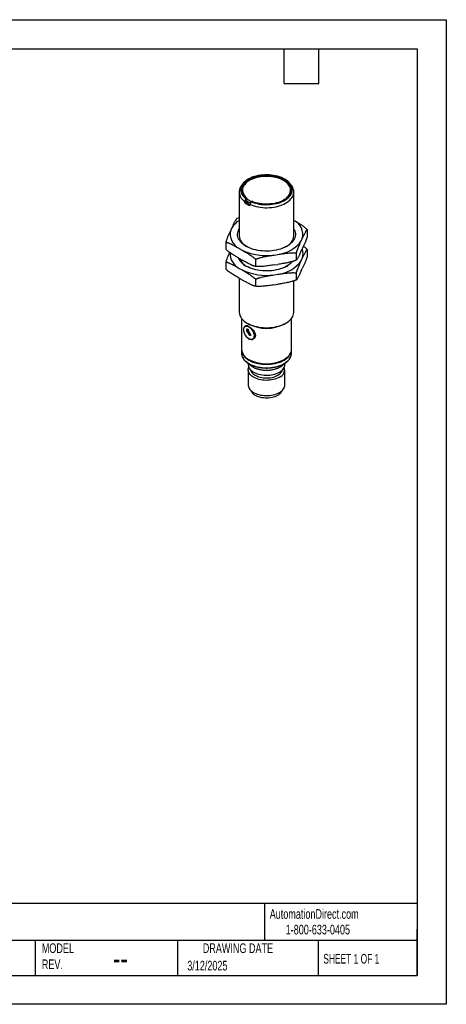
# Model space of a CAD drawing. Header units: millimetres. Extents: x 0 to 419, y 0 to 324.
# Tile 2 of 2: x 279 to 419, y 0 to 324. Entities that reach past the tile are written whole.
import ezdxf

# ---------------------------------------------------------------- set-up
doc = ezdxf.new("R2010")
doc.units = ezdxf.units.MM
doc.header["$LTSCALE"] = 1.5
doc.layers.add('TEXT', color=140, linetype='Continuous', lineweight=25)
doc.styles.add('SLDTEXTSTYLE0', font='TXT', dxfattribs={"width": 0.7})
doc.styles.add('SLDTEXTSTYLE1', font='TXT', dxfattribs={"width": 0.65})

msp = doc.modelspace()

# ---------------------------------------------------------------- linework, layer by layer
at = {"color": 7, "linetype": 'Continuous'}
for p, q in [((0, 323.85), (419.1, 323.85)), ((419.1, 323.85), (419.1, 0)), ((419.1, 0), (0, 0))]:
    msp.add_line(p, q, dxfattribs=at)
for p, q in [((352.22, 269.92), (351.77, 269.33)), ((368.2, 269.33), (367.74, 269.92)), ((350.98, 267.21), (350.98, 252.82)), ((352.08, 267.75), (352.08, 267.67)), ((367.88, 267.67), (367.88, 267.75)), ((368.98, 252.82), (368.98, 267.21)), ((352.77, 264.08), (353.23, 264.34)), ((352.77, 264.1), (352.77, 264.08)), ((353.5, 263.69), (353.08, 263.44)), ((353.12, 265.02), (353.34, 265.14)), ((353.23, 264.3), (353.23, 264.46)), ((353.35, 264.77), (353.35, 265.14)), ((353.39, 265.16), (353.39, 264.89)), ((353.43, 264.99), (353.58, 265.08)), ((354.21, 262.79), (354.6, 263.02)), ((354.6, 263.02), (354.6, 263.04)), ((354.96, 263.96), (355.18, 264.08)), ((355.35, 264.06), (355.3, 264.03)), ((355.35, 264.01), (355.35, 264.06)), ((350.98, 258.72), (350.18, 258.44)), ((348.56, 255.39), (348.22, 254.66)), ((373.37, 254.85), (373.37, 252.49)), ((346.6, 250.71), (346.6, 248.35)), ((371.4, 251.08), (371.74, 251.81)), ((351.04, 248.6), (351.96, 248.07)), ((362.46, 246.45), (363.72, 246.64)), ((369.78, 247.12), (369.78, 244.77)), ((371.4, 247.81), (371.74, 248.54)), ((373.37, 248.32), (373.37, 245.96)), ((346.6, 244.18), (346.6, 241.82)), ((351.04, 245.34), (351.96, 244.8)), ((356.4, 245.05), (356.4, 242.7)), ((362.46, 243.18), (363.72, 243.38)), ((371.4, 244.55), (371.74, 245.27)), ((351.04, 242.07), (351.96, 241.54)), ((362.46, 239.91), (363.72, 240.11)), ((369.78, 240.59), (369.78, 238.23)), ((371.4, 241.28), (371.74, 242.01)), ((350.98, 238.84), (350.98, 227.74)), ((351.04, 238.8), (351.96, 238.27)), ((356.4, 238.52), (356.4, 236.16)), ((362.46, 236.65), (363.72, 236.84)), ((368.98, 227.74), (368.98, 237.95)), ((351.78, 225.6), (351.78, 215.41)), ((353.62, 224.07), (354.18, 223.74)), ((365.78, 223.74), (366.35, 224.07)), ((368.18, 215.41), (368.18, 225.6)), ((353.24, 223.11), (352.98, 222.96)), ((353.41, 221.99), (353.4, 221.32)), ((353.4, 221.32), (353.63, 221.44)), ((353.51, 222.05), (353.47, 222.03)), ((353.48, 221.7), (353.79, 221.86)), ((353.63, 221.44), (353.48, 221.7)), ((353.57, 222.08), (353.61, 222.1)), ((354.16, 221.72), (353.57, 222.08)), ((354.2, 221.74), (353.61, 222.1)), ((353.63, 221.44), (353.66, 221.46)), ((354.54, 219.89), (353.66, 221.46)), ((353.79, 221.86), (353.94, 221.6)), ((353.94, 221.6), (354.16, 221.72)), ((353.97, 221.62), (354.85, 220.05)), ((354.16, 221.72), (354.2, 221.74)), ((354.84, 220.06), (354.54, 219.89)), ((354.85, 220.05), (354.54, 219.89)), ((355.38, 218.81), (355.64, 218.95)), ((351.78, 215.25), (351.78, 214.11)), ((368.18, 214.11), (368.18, 215.25)), ((353.98, 210.82), (353.98, 210.38)), ((354.18, 212.07), (354.32, 211.98)), ((365.64, 211.98), (365.78, 212.07)), ((365.98, 210.38), (365.98, 210.82)), ((353.98, 208.69), (353.98, 203.68)), ((365.98, 203.68), (365.98, 208.69))]:
    msp.add_line(p, q)
at = {"flags": 128}
for points in [[(354.96, 263.96), (355.57, 263.72), (356.2, 263.52), (356.86, 263.35), (357.55, 263.22), (358.25, 263.11), (358.97, 263.04), (359.69, 263.01), (360.42, 263.02), (361.14, 263.06), (361.85, 263.13), (362.55, 263.24), (363.23, 263.38), (363.89, 263.56), (364.52, 263.77), (365.12, 264.01), (365.68, 264.27), (366.19, 264.57), (366.67, 264.89), (367.09, 265.23), (367.46, 265.58), (367.78, 265.96), (368.04, 266.35), (368.24, 266.75), (368.38, 267.17), (368.46, 267.58), (368.48, 268), (368.44, 268.42), (368.33, 268.83), (368.17, 269.24), (367.94, 269.64), (367.66, 270.02), (367.32, 270.39), (366.93, 270.75), (366.48, 271.08), (365.99, 271.39), (365.46, 271.67), (364.88, 271.93), (364.27, 272.15), (363.63, 272.35), (362.97, 272.51), (362.28, 272.64), (361.57, 272.74), (360.85, 272.8), (360.13, 272.82), (359.4, 272.81), (358.68, 272.77), (357.97, 272.68), (357.27, 272.57), (356.6, 272.42), (355.94, 272.23), (355.32, 272.02), (354.73, 271.78), (354.18, 271.5), (353.67, 271.2), (353.21, 270.88), (352.8, 270.54), (352.44, 270.17), (352.13, 269.79), (351.88, 269.4), (351.69, 269), (351.56, 268.58), (351.49, 268.17), (351.49, 267.75), (351.54, 267.33), (351.66, 266.92), (351.84, 266.51), (352.08, 266.12), (352.37, 265.73), (352.72, 265.37), (353.12, 265.02)], [(353.34, 265.14), (352.95, 265.48), (352.61, 265.84), (352.33, 266.22), (352.1, 266.61), (351.94, 267), (351.83, 267.41), (351.78, 267.82), (351.8, 268.23), (351.88, 268.63), (352.01, 269.03), (352.21, 269.43), (352.47, 269.81), (352.78, 270.18), (353.14, 270.53), (353.56, 270.86), (354.02, 271.17), (354.53, 271.45), (355.08, 271.71), (355.67, 271.94), (356.28, 272.14), (356.93, 272.31), (357.6, 272.45), (358.28, 272.55), (358.98, 272.62), (359.69, 272.65), (360.4, 272.64), (361.1, 272.61), (361.8, 272.53), (362.48, 272.42), (363.15, 272.28), (363.79, 272.11), (364.4, 271.9), (364.98, 271.67), (365.52, 271.41), (366.03, 271.12), (366.48, 270.8), (366.89, 270.47), (367.25, 270.11), (367.55, 269.74), (367.79, 269.36), (367.98, 268.97), (368.11, 268.56), (368.17, 268.16), (368.18, 267.75), (368.12, 267.34), (368, 266.94), (367.83, 266.54), (367.59, 266.15), (367.3, 265.78), (366.95, 265.42), (366.56, 265.09), (366.11, 264.77), (365.61, 264.48), (365.08, 264.21), (364.5, 263.97), (363.9, 263.76), (363.26, 263.58), (362.6, 263.43), (361.92, 263.32), (361.22, 263.24), (360.52, 263.19), (359.81, 263.18), (359.1, 263.21), (358.4, 263.27), (357.71, 263.37), (357.04, 263.5), (356.39, 263.66), (355.77, 263.86), (355.18, 264.08)], [(355.35, 264.06), (355.94, 263.84), (356.56, 263.64), (357.2, 263.48), (357.87, 263.36), (358.56, 263.27), (359.25, 263.21), (359.96, 263.19), (360.66, 263.21), (361.36, 263.26), (362.04, 263.35), (362.71, 263.47), (363.36, 263.63), (363.98, 263.82), (364.57, 264.04), (365.13, 264.29), (365.64, 264.57), (366.11, 264.87), (366.53, 265.2), (366.89, 265.54), (367.21, 265.91), (367.46, 266.29), (367.66, 266.68), (367.79, 267.07), (367.87, 267.48), (367.88, 267.88), (367.83, 268.29), (367.71, 268.69), (367.54, 269.08), (367.31, 269.46), (367.01, 269.83), (366.66, 270.19), (366.26, 270.52), (365.81, 270.83), (365.31, 271.12), (364.78, 271.38), (364.2, 271.61), (363.59, 271.81), (362.95, 271.98), (362.28, 272.12), (361.6, 272.22), (360.91, 272.28), (360.21, 272.31), (359.51, 272.31), (358.81, 272.26), (358.12, 272.18), (357.44, 272.07), (356.79, 271.92), (356.16, 271.74), (355.56, 271.53), (354.99, 271.29), (354.47, 271.02), (353.99, 270.72), (353.55, 270.4), (353.17, 270.06), (352.84, 269.7), (352.57, 269.33), (352.36, 268.94), (352.2, 268.55), (352.11, 268.14), (352.08, 267.74), (352.12, 267.33), (352.21, 266.93), (352.37, 266.54), (352.59, 266.15), (352.86, 265.78), (353.2, 265.42), (353.58, 265.08)], [(354.6, 263.04), (355.22, 262.8), (355.87, 262.59), (356.55, 262.41), (357.26, 262.26), (357.98, 262.14), (358.72, 262.07), (359.46, 262.02), (360.21, 262.02), (360.96, 262.04), (361.7, 262.11), (362.43, 262.21), (363.14, 262.34), (363.83, 262.51), (364.49, 262.71), (365.12, 262.95), (365.72, 263.21), (366.28, 263.5), (366.79, 263.81), (367.26, 264.15), (367.67, 264.51), (368.03, 264.89), (368.34, 265.28), (368.59, 265.69), (368.78, 266.11), (368.91, 266.53), (368.97, 266.97), (368.98, 267.4), (368.92, 267.83), (368.8, 268.26), (368.62, 268.68), (368.38, 269.08), (368.2, 269.33)], [(353.35, 265.14), (353.34, 265.14), (353.34, 265.14)], [(353.26, 249.35), (352.74, 249.68), (352.27, 250.03), (351.85, 250.4), (351.48, 250.78), (351.16, 251.19), (350.91, 251.6), (350.71, 252.03), (350.57, 252.46), (350.49, 252.9), (350.48, 253.35), (350.52, 253.79), (350.63, 254.22), (350.8, 254.66), (350.98, 255.01)], [(368.98, 255.01), (369.06, 254.87), (369.26, 254.44), (369.4, 254.01), (369.47, 253.57), (369.49, 253.12), (369.44, 252.68), (369.33, 252.25), (369.17, 251.81), (368.94, 251.39), (368.65, 250.98), (368.31, 250.59), (367.91, 250.21), (367.47, 249.85), (366.97, 249.51), (366.43, 249.2), (365.85, 248.91), (365.23, 248.66), (364.57, 248.43), (363.88, 248.23), (363.17, 248.06), (362.44, 247.93), (361.7, 247.84), (360.94, 247.77), (360.17, 247.75), (359.41, 247.76), (358.65, 247.8), (357.89, 247.88), (357.15, 247.99), (356.43, 248.14), (355.73, 248.32), (355.06, 248.54), (354.42, 248.78), (353.82, 249.05), (353.26, 249.35)], [(368.55, 244.32), (368.31, 244.05), (367.91, 243.68), (367.47, 243.32), (366.97, 242.98), (366.43, 242.67), (365.85, 242.38), (365.23, 242.12), (364.57, 241.9), (363.88, 241.7), (363.17, 241.53), (362.44, 241.4), (361.7, 241.3), (360.94, 241.24), (360.17, 241.22), (359.41, 241.22), (358.65, 241.27), (357.89, 241.35), (357.15, 241.46), (356.43, 241.61), (355.73, 241.79), (355.06, 242.01), (354.42, 242.25), (353.82, 242.52), (353.26, 242.82)], [(353.62, 224.07), (354.17, 223.78), (354.75, 223.51), (355.38, 223.28), (356.03, 223.08), (356.71, 222.9), (357.41, 222.76), (358.14, 222.66), (358.87, 222.59), (359.61, 222.55), (360.35, 222.55), (361.1, 222.59), (361.83, 222.66), (362.55, 222.76), (363.25, 222.9), (363.94, 223.08), (364.59, 223.28), (365.21, 223.51), (365.8, 223.78), (366.35, 224.07), (366.85, 224.38), (367.31, 224.72), (367.71, 225.08), (368.07, 225.46), (368.37, 225.85), (368.61, 226.26), (368.79, 226.68), (368.91, 227.1), (368.97, 227.53), (368.98, 227.74)], [(354.18, 222.84), (354.46, 222.66), (354.72, 222.43), (354.97, 222.16), (355.2, 221.86), (355.41, 221.54), (355.58, 221.19), (355.72, 220.84), (355.81, 220.49), (355.87, 220.15), (355.88, 219.83), (355.85, 219.53), (355.77, 219.27), (355.65, 219.06), (355.5, 218.89), (355.31, 218.77), (355.09, 218.7), (354.85, 218.7), (354.59, 218.75), (354.32, 218.85), (354.05, 219.01), (353.78, 219.22), (353.52, 219.47), (353.28, 219.75), (353.06, 220.07), (352.87, 220.4), (352.71, 220.75), (352.6, 221.11), (352.52, 221.45), (352.49, 221.78), (352.5, 222.09), (352.55, 222.37), (352.65, 222.61), (352.79, 222.8), (352.96, 222.95), (353.16, 223.04), (353.4, 223.07), (353.65, 223.05), (353.91, 222.98), (354.18, 222.84)], [(352.69, 222.64), (352.74, 222.82), (352.86, 223.05), (353.03, 223.2), (353.25, 223.26), (353.52, 223.24), (353.63, 223.21), (353.73, 223.18), (353.84, 223.14), (353.95, 223.09), (354.07, 223.03), (354.18, 222.97), (354.18, 222.97), (354.18, 222.97), (354.18, 222.97), (354.18, 222.97), (354.55, 222.73), (354.93, 222.43), (355.3, 222.08), (355.63, 221.7), (355.92, 221.29), (356.14, 220.86), (356.29, 220.42), (356.33, 219.99), (356.29, 219.6), (356.14, 219.24), (355.92, 218.95), (355.63, 218.74), (355.3, 218.61), (354.93, 218.58), (354.55, 218.64), (354.18, 218.8), (354.18, 218.8)], [(351.78, 215.33), (351.78, 215.25), (351.81, 214.84), (351.91, 214.43), (352.06, 214.02), (352.28, 213.63), (352.55, 213.25), (352.88, 212.88), (353.27, 212.53), (353.7, 212.21), (354.18, 211.9), (354.71, 211.62), (355.28, 211.37), (355.88, 211.15), (356.52, 210.96), (357.18, 210.8), (357.86, 210.68), (358.56, 210.59), (359.27, 210.53), (359.98, 210.52), (360.7, 210.53), (361.41, 210.59), (362.1, 210.68), (362.79, 210.8), (363.45, 210.96), (364.08, 211.15), (364.69, 211.37), (365.25, 211.62), (365.78, 211.9), (366.26, 212.21), (366.7, 212.53), (367.08, 212.88), (367.41, 213.25), (367.69, 213.63), (367.9, 214.02), (368.06, 214.43), (368.15, 214.84), (368.18, 215.25), (368.18, 215.33)], [(354.18, 212.07), (354.71, 211.79), (355.28, 211.54), (355.88, 211.31), (356.52, 211.12), (357.18, 210.96), (357.86, 210.84), (358.56, 210.75), (359.27, 210.7), (359.98, 210.68), (360.7, 210.7), (361.41, 210.75), (362.1, 210.84), (362.79, 210.96), (363.45, 211.12), (364.08, 211.31), (364.69, 211.54), (365.25, 211.79), (365.78, 212.07), (366.26, 212.37), (366.7, 212.7), (367.08, 213.05), (367.41, 213.41), (367.69, 213.79), (367.9, 214.19), (368.06, 214.59), (368.15, 215), (368.18, 215.41)], [(351.99, 213.04), (352.06, 212.88), (352.28, 212.49), (352.55, 212.11), (352.88, 211.74), (353.27, 211.39), (353.7, 211.06), (354.18, 210.76), (354.71, 210.48), (355.28, 210.23), (355.88, 210.01), (356.52, 209.82), (357.18, 209.66), (357.86, 209.53), (358.56, 209.44), (359.27, 209.39), (359.98, 209.37), (360.7, 209.39), (361.41, 209.44), (362.1, 209.53), (362.79, 209.66), (363.45, 209.82), (364.08, 210.01), (364.69, 210.23), (365.25, 210.48), (365.78, 210.76), (366.26, 211.06), (366.7, 211.39), (367.08, 211.74), (367.41, 212.11), (367.69, 212.49), (367.9, 212.88), (367.98, 213.07)], [(353.98, 210.38), (353.98, 210.29), (354.03, 209.94), (354.14, 209.59), (354.31, 209.26), (354.53, 208.93), (354.81, 208.62), (355.15, 208.33), (355.53, 208.06), (355.96, 207.81), (356.43, 207.59), (356.94, 207.39), (357.48, 207.23), (358.04, 207.1), (358.63, 207), (359.22, 206.94), (359.83, 206.91), (360.44, 206.92), (361.04, 206.97), (361.63, 207.05), (362.21, 207.16), (362.76, 207.31), (363.28, 207.49), (363.77, 207.69), (364.23, 207.93), (364.63, 208.19), (364.99, 208.47), (365.3, 208.77), (365.55, 209.09), (365.75, 209.42), (365.89, 209.77), (365.97, 210.11), (365.98, 210.38)], [(364.23, 206.24), (363.77, 206.01), (363.28, 205.8), (362.76, 205.62), (362.21, 205.47), (361.63, 205.36), (361.04, 205.28), (360.44, 205.24), (359.83, 205.23), (359.22, 205.25), (358.63, 205.32), (358.04, 205.41), (357.48, 205.54), (356.94, 205.71), (356.43, 205.9), (355.96, 206.12), (355.53, 206.37), (355.15, 206.64), (354.81, 206.93), (354.53, 207.24), (354.31, 207.57), (354.14, 207.91), (354.03, 208.25), (353.98, 208.6), (354, 208.95), (354.08, 209.3), (354.16, 209.53)], [(354.78, 208.66), (354.83, 208.47), (354.96, 208.15), (355.16, 207.85), (355.41, 207.55), (355.72, 207.28), (356.07, 207.02), (356.48, 206.79), (356.92, 206.58), (357.4, 206.41), (357.91, 206.26), (358.44, 206.15), (358.99, 206.07), (359.56, 206.02), (360.12, 206.01), (360.69, 206.04), (361.25, 206.1), (361.79, 206.2), (362.32, 206.33), (362.81, 206.49), (363.27, 206.68), (363.69, 206.9), (364.07, 207.15), (364.41, 207.41), (364.69, 207.7), (364.91, 208), (365.08, 208.31), (365.18, 208.63), (365.19, 208.66)], [(353.98, 203.68), (353.98, 203.59), (354.03, 203.24), (354.14, 202.9), (354.31, 202.56), (354.53, 202.24), (354.81, 201.92), (355.15, 201.63), (355.53, 201.36), (355.96, 201.11), (356.43, 200.89), (356.94, 200.7), (357.48, 200.53), (358.04, 200.4), (358.63, 200.31), (359.22, 200.25), (359.83, 200.22), (360.44, 200.23), (361.04, 200.27), (361.63, 200.35), (362.21, 200.47), (362.76, 200.61), (363.28, 200.79), (363.77, 201), (364.23, 201.23), (364.63, 201.49), (364.99, 201.78), (365.3, 202.08), (365.55, 202.4), (365.75, 202.73), (365.89, 203.07), (365.97, 203.42), (365.98, 203.68)], [(354.84, 201.9), (354.96, 201.62), (355.16, 201.31), (355.41, 201.02), (355.72, 200.74), (356.07, 200.49), (356.48, 200.26), (356.92, 200.05), (357.4, 199.87), (357.91, 199.73), (358.44, 199.61), (358.99, 199.54), (359.56, 199.49), (360.12, 199.48), (360.69, 199.51), (361.25, 199.57), (361.79, 199.67), (362.32, 199.8), (362.81, 199.96), (363.27, 200.15), (363.69, 200.37), (364.07, 200.61), (364.41, 200.88), (364.69, 201.17), (364.91, 201.47), (365.08, 201.78), (365.12, 201.9)]]:
    msp.add_lwpolyline(points, dxfattribs=at)
for centre, radius, start, end in [((354.58, 267.16), 3.56, 142.4127, 239.2476), ((355.52, 267.86), 3.44, 183.1852, 231.7947), ((363.98, 268.04), 3.92, 295.5683, 354.5761), ((357.87, 270.43), 8.48, 235.5836, 244.4218), ((357.96, 270.64), 7.78, 232.5245, 245.9477), ((358.06, 270.97), 7.56, 232.2771, 246.7964), ((358.01, 270.19), 7.91, 235.5637, 244.4416), ((354.87, 251.55), 7.39, 121.7564, 148.681), ((366.71, 253.15), 5.21, 345.0921, 64.1182), ((353.27, 253.33), 5.23, 165.1587, 244.6383), ((355.4, 253.23), 4.43, 185.2954, 243.8582), ((364.57, 253.23), 4.43, 296.1418, 354.7046), ((362.54, 257.55), 10.97, 276.1469, 323.8477), ((353.47, 246.98), 5.48, 177.4292, 243.627), ((359.94, 264.94), 18.66, 244.666, 277.7479), ((367.85, 246.7), 4.15, 339.8299, 23.4038), ((355.75, 247.75), 5.52, 203.9266, 243.2107), ((355.85, 247.17), 5.06, 202.1311, 241.6345), ((362.54, 251.02), 10.97, 276.1469, 323.8477), ((363.48, 247.92), 6.03, 300.2851, 322.4456), ((359.94, 258.4), 18.66, 244.666, 277.7479), ((355.46, 228.17), 4.5, 185.5039, 245.8163), ((359.98, 234.86), 12.54, 242.4571, 297.5483), ((353.7, 221.64), 0.454, 106.1927, 129.5864), ((353.74, 221.66), 0.458, 106.2406, 119.9424), ((355.92, 215.85), 4.16, 185.9648, 245.3553), ((354.65, 214.12), 2.87, 180.261, 202.1742), ((365.32, 214.12), 2.86, 338.4604, 359.7506), ((359.98, 222.85), 12.25, 242.4928, 297.5125), ((363.25, 208.73), 2.67, 291.3055, 17.5194)]:
    msp.add_arc(centre, radius, start, end)
for points in [[(353.12, 265.02), (353, 264.71), (352.89, 264.41), (352.77, 264.1)], [(353.43, 264.99), (353.36, 264.82), (353.29, 264.64), (353.23, 264.46)], [(353.35, 265.14), (353.36, 265.14), (353.38, 265.15), (353.39, 265.16)], [(354.6, 263.04), (354.72, 263.35), (354.84, 263.65), (354.96, 263.96)]]:
    msp.add_open_spline(points, degree=3)
for points, knots in [([(353.08, 263.44), (353.06, 263.45), (353.04, 263.47), (353, 263.51), (352.95, 263.56), (352.9, 263.63), (352.85, 263.72), (352.82, 263.81), (352.79, 263.9), (352.77, 263.99), (352.77, 264.05), (352.77, 264.08)], [0, 0, 0, 0, 0.083186, 0.166168, 0.250381, 0.375723, 0.499961, 0.624084, 0.749052, 0.873963, 1, 1, 1, 1]), ([(353.23, 264.3), (353.23, 264.28), (353.23, 264.25), (353.23, 264.19), (353.25, 264.12), (353.27, 264.03), (353.31, 263.94), (353.36, 263.86), (353.41, 263.78), (353.47, 263.71), (353.52, 263.68), (353.54, 263.66)], [0, 0, 0, 0, 0.084354, 0.167552, 0.25102, 0.375813, 0.499834, 0.623948, 0.749504, 0.875413, 1, 1, 1, 1]), ([(354.6, 263.02), (354.6, 263), (354.6, 262.96), (354.59, 262.91), (354.57, 262.86), (354.54, 262.82), (354.49, 262.78), (354.43, 262.75), (354.36, 262.75), (354.29, 262.76), (354.23, 262.78), (354.21, 262.79)], [0, 0, 0, 0, 0.084365, 0.167567, 0.25103, 0.375822, 0.499834, 0.623944, 0.749499, 0.875407, 1, 1, 1, 1]), ([(350.18, 258.44), (350.16, 258.41), (350.12, 258.36), (350.06, 258.28), (349.99, 258.18), (349.92, 258.08), (349.85, 257.97), (349.74, 257.79), (349.58, 257.5), (349.38, 257.11), (349.17, 256.7), (348.9, 256.13), (348.7, 255.69), (348.56, 255.39)], [0, 0, 0, 0, 0.040694, 0.081787, 0.123293, 0.165226, 0.207601, 0.25043, 0.374145, 0.499594, 0.624444, 0.749655, 1, 1, 1, 1]), ([(373.37, 254.85), (373.08, 255.1), (372.51, 255.61), (371.62, 256.24), (370.72, 256.81), (369.84, 257.34), (369.26, 257.67), (368.98, 257.84)], [0, 0, 0, 0, 0.2006343, 0.403601, 0.6069529, 0.8096901, 1, 1, 1, 1]), ([(348.22, 254.66), (348.09, 254.37), (347.88, 253.93), (347.61, 253.32), (347.4, 252.86), (347.2, 252.37), (347.02, 251.92), (346.86, 251.49), (346.73, 251.11), (346.64, 250.84), (346.6, 250.71)], [0, 0, 0, 0, 0.249858, 0.374748, 0.499299, 0.624724, 0.748439, 0.834032, 0.917848, 1, 1, 1, 1]), ([(371.74, 251.81), (371.88, 252.1), (372.08, 252.54), (372.36, 253.11), (372.56, 253.52), (372.76, 253.91), (372.95, 254.24), (373.1, 254.49), (373.24, 254.69), (373.32, 254.8), (373.37, 254.85)], [0, 0, 0, 0, 0.249858, 0.374748, 0.499299, 0.624724, 0.748439, 0.834032, 0.917848, 1, 1, 1, 1]), ([(346.6, 250.71), (346.66, 250.7), (346.77, 250.67), (346.95, 250.62), (347.13, 250.57), (347.31, 250.51), (347.5, 250.44), (347.81, 250.32), (348.24, 250.13), (348.8, 249.85), (349.36, 249.55), (350.1, 249.14), (350.66, 248.82), (351.04, 248.6)], [0, 0, 0, 0, 0.040542, 0.08148, 0.122829, 0.164602, 0.206813, 0.249476, 0.373818, 0.499914, 0.624736, 0.749916, 1, 1, 1, 1]), ([(369.78, 247.12), (369.8, 247.19), (369.84, 247.32), (369.91, 247.52), (369.98, 247.71), (370.04, 247.9), (370.11, 248.09), (370.22, 248.38), (370.38, 248.78), (370.59, 249.27), (370.79, 249.74), (371.06, 250.34), (371.27, 250.78), (371.4, 251.08)], [0, 0, 0, 0, 0.040694, 0.081787, 0.123293, 0.165226, 0.207601, 0.25043, 0.374145, 0.499594, 0.624444, 0.749655, 1, 1, 1, 1]), ([(373.37, 252.49), (373.35, 252.43), (373.3, 252.29), (373.24, 252.1), (373.17, 251.91), (373.1, 251.72), (373.04, 251.53), (372.92, 251.23), (372.77, 250.83), (372.56, 250.35), (372.36, 249.88), (372.08, 249.28), (371.88, 248.83), (371.74, 248.54)], [0, 0, 0, 0, 0.040694, 0.0817869, 0.1232931, 0.1652264, 0.2076007, 0.2504298, 0.3741445, 0.4995936, 0.6244445, 0.749655, 1, 1, 1, 1]), ([(351.04, 245.34), (350.66, 245.55), (350.1, 245.88), (349.36, 246.32), (348.8, 246.67), (348.25, 247.04), (347.75, 247.39), (347.32, 247.72), (346.95, 248.03), (346.72, 248.24), (346.6, 248.35)], [0, 0, 0, 0, 0.249911, 0.374819, 0.499388, 0.624811, 0.748523, 0.834087, 0.917875, 1, 1, 1, 1]), ([(347.85, 247.33), (347.76, 247.12), (347.55, 246.67), (347.24, 245.94), (346.92, 245.13), (346.7, 244.49), (346.6, 244.18)], [0, 0, 0, 0, 0.225263, 0.483598, 0.742004, 1, 1, 1, 1]), ([(351.96, 248.07), (352.33, 247.85), (352.89, 247.53), (353.63, 247.08), (354.19, 246.74), (354.75, 246.37), (355.24, 246.02), (355.67, 245.68), (356.04, 245.38), (356.28, 245.16), (356.4, 245.05)], [0, 0, 0, 0, 0.249911, 0.374819, 0.499388, 0.624811, 0.748523, 0.834087, 0.917875, 1, 1, 1, 1]), ([(356.4, 245.05), (356.48, 245.09), (356.63, 245.15), (356.88, 245.24), (357.12, 245.33), (357.38, 245.41), (357.63, 245.49), (358.05, 245.61), (358.64, 245.76), (359.4, 245.93), (360.16, 246.07), (361.18, 246.25), (361.95, 246.37), (362.46, 246.45)], [0, 0, 0, 0, 0.040694, 0.081787, 0.123293, 0.165226, 0.207601, 0.25043, 0.374145, 0.499594, 0.624444, 0.749655, 1, 1, 1, 1]), ([(363.72, 246.64), (364.23, 246.72), (364.99, 246.84), (366.01, 246.98), (366.77, 247.07), (367.53, 247.14), (368.21, 247.18), (368.79, 247.18), (369.3, 247.17), (369.62, 247.14), (369.78, 247.12)], [0, 0, 0, 0, 0.249858, 0.374748, 0.499299, 0.624724, 0.748439, 0.834032, 0.917848, 1, 1, 1, 1]), ([(371.4, 247.81), (371.27, 247.52), (371.06, 247.08), (370.79, 246.51), (370.59, 246.1), (370.38, 245.7), (370.2, 245.38), (370.04, 245.12), (369.91, 244.93), (369.82, 244.82), (369.78, 244.77)], [0, 0, 0, 0, 0.249858, 0.374748, 0.499299, 0.624724, 0.748439, 0.834032, 0.917848, 1, 1, 1, 1]), ([(371.74, 245.27), (371.88, 245.57), (372.08, 246.01), (372.36, 246.58), (372.56, 246.99), (372.76, 247.38), (372.95, 247.71), (373.1, 247.96), (373.24, 248.16), (373.32, 248.27), (373.37, 248.32)], [0, 0, 0, 0, 0.249858, 0.374748, 0.4992988, 0.6247243, 0.7484395, 0.8340325, 0.9178484, 1, 1, 1, 1]), ([(373.37, 248.32), (373.08, 248.58), (372.67, 248.95), (372.24, 249.25), (372.11, 249.34)], [0, 0, 0, 0, 0.690548, 1, 1, 1, 1]), ([(346.6, 244.18), (346.66, 244.17), (346.77, 244.14), (346.95, 244.09), (347.13, 244.04), (347.31, 243.97), (347.5, 243.91), (347.81, 243.79), (348.24, 243.59), (348.8, 243.32), (349.36, 243.02), (350.1, 242.61), (350.66, 242.29), (351.04, 242.07)], [0, 0, 0, 0, 0.040542, 0.08148, 0.122829, 0.164602, 0.206813, 0.249476, 0.373818, 0.499914, 0.624736, 0.749916, 1, 1, 1, 1]), ([(356.4, 242.7), (356.34, 242.71), (356.22, 242.74), (356.05, 242.78), (355.87, 242.84), (355.68, 242.9), (355.5, 242.97), (355.19, 243.09), (354.75, 243.28), (354.2, 243.56), (353.64, 243.85), (352.89, 244.27), (352.33, 244.59), (351.96, 244.8)], [0, 0, 0, 0, 0.040542, 0.08148, 0.122829, 0.164602, 0.206813, 0.249476, 0.373818, 0.499914, 0.624736, 0.749916, 1, 1, 1, 1]), ([(362.46, 243.18), (361.95, 243.1), (361.19, 242.99), (360.17, 242.84), (359.41, 242.75), (358.65, 242.68), (357.97, 242.64), (357.38, 242.64), (356.88, 242.65), (356.56, 242.68), (356.4, 242.7)], [0, 0, 0, 0, 0.249858, 0.374748, 0.4992988, 0.6247243, 0.7484395, 0.8340325, 0.9178484, 1, 1, 1, 1]), ([(369.78, 244.77), (369.7, 244.73), (369.54, 244.67), (369.3, 244.58), (369.05, 244.49), (368.8, 244.41), (368.55, 244.33), (368.13, 244.21), (367.54, 244.06), (366.78, 243.89), (366.01, 243.75), (364.99, 243.57), (364.23, 243.45), (363.72, 243.38)], [0, 0, 0, 0, 0.040694, 0.081787, 0.123293, 0.165226, 0.207601, 0.25043, 0.374145, 0.499594, 0.624444, 0.749655, 1, 1, 1, 1]), ([(369.78, 240.59), (369.8, 240.66), (369.84, 240.79), (369.91, 240.99), (369.98, 241.18), (370.04, 241.37), (370.11, 241.55), (370.22, 241.85), (370.38, 242.25), (370.59, 242.74), (370.79, 243.2), (371.06, 243.81), (371.27, 244.25), (371.4, 244.55)], [0, 0, 0, 0, 0.040694, 0.0817869, 0.1232931, 0.1652264, 0.2076007, 0.2504298, 0.3741445, 0.4995936, 0.6244445, 0.749655, 1, 1, 1, 1]), ([(373.37, 245.96), (373.35, 245.89), (373.3, 245.76), (373.24, 245.57), (373.17, 245.38), (373.1, 245.19), (373.04, 245), (372.92, 244.7), (372.77, 244.3), (372.56, 243.82), (372.36, 243.35), (372.08, 242.75), (371.88, 242.3), (371.74, 242.01)], [0, 0, 0, 0, 0.040694, 0.081787, 0.123293, 0.165226, 0.207601, 0.25043, 0.374145, 0.499594, 0.624444, 0.749655, 1, 1, 1, 1]), ([(351.04, 238.8), (350.66, 239.02), (350.1, 239.34), (349.36, 239.79), (348.8, 240.14), (348.25, 240.51), (347.75, 240.86), (347.32, 241.19), (346.95, 241.49), (346.72, 241.71), (346.6, 241.82)], [0, 0, 0, 0, 0.249911, 0.374819, 0.499388, 0.624811, 0.748523, 0.834087, 0.917875, 1, 1, 1, 1]), ([(351.96, 241.54), (352.33, 241.32), (352.89, 241), (353.63, 240.55), (354.19, 240.2), (354.75, 239.84), (355.24, 239.48), (355.67, 239.15), (356.04, 238.85), (356.28, 238.63), (356.4, 238.52)], [0, 0, 0, 0, 0.249911, 0.374819, 0.499388, 0.624811, 0.748523, 0.834087, 0.917875, 1, 1, 1, 1]), ([(356.4, 238.52), (356.48, 238.55), (356.63, 238.62), (356.88, 238.71), (357.12, 238.8), (357.38, 238.88), (357.63, 238.96), (358.05, 239.08), (358.64, 239.23), (359.4, 239.4), (360.16, 239.54), (361.18, 239.71), (361.95, 239.83), (362.46, 239.91)], [0, 0, 0, 0, 0.040694, 0.081787, 0.123293, 0.165226, 0.207601, 0.25043, 0.374145, 0.499594, 0.624444, 0.749655, 1, 1, 1, 1]), ([(363.72, 240.11), (364.23, 240.19), (364.99, 240.3), (366.01, 240.44), (366.77, 240.54), (367.53, 240.61), (368.21, 240.65), (368.79, 240.65), (369.3, 240.64), (369.62, 240.61), (369.78, 240.59)], [0, 0, 0, 0, 0.249858, 0.374748, 0.499299, 0.624724, 0.748439, 0.834032, 0.917848, 1, 1, 1, 1]), ([(371.4, 241.28), (371.27, 240.99), (371.06, 240.55), (370.79, 239.98), (370.59, 239.56), (370.38, 239.17), (370.2, 238.85), (370.04, 238.59), (369.91, 238.39), (369.82, 238.29), (369.78, 238.23)], [0, 0, 0, 0, 0.249858, 0.374748, 0.499299, 0.624724, 0.748439, 0.834032, 0.917848, 1, 1, 1, 1]), ([(356.4, 236.16), (356.34, 236.18), (356.22, 236.2), (356.05, 236.25), (355.87, 236.31), (355.68, 236.37), (355.5, 236.44), (355.19, 236.56), (354.75, 236.75), (354.2, 237.03), (353.64, 237.32), (352.89, 237.74), (352.33, 238.06), (351.96, 238.27)], [0, 0, 0, 0, 0.040542, 0.08148, 0.122829, 0.164602, 0.206813, 0.249476, 0.373818, 0.499914, 0.624736, 0.749916, 1, 1, 1, 1]), ([(362.46, 236.65), (361.95, 236.57), (361.19, 236.45), (360.17, 236.31), (359.41, 236.22), (358.65, 236.15), (357.97, 236.11), (357.38, 236.1), (356.88, 236.12), (356.56, 236.15), (356.4, 236.16)], [0, 0, 0, 0, 0.249858, 0.374748, 0.499299, 0.624724, 0.748439, 0.834032, 0.917848, 1, 1, 1, 1]), ([(369.78, 238.23), (369.7, 238.2), (369.54, 238.14), (369.3, 238.04), (369.05, 237.96), (368.8, 237.87), (368.55, 237.8), (368.13, 237.67), (367.54, 237.52), (366.78, 237.36), (366.01, 237.22), (364.99, 237.04), (364.23, 236.92), (363.72, 236.84)], [0, 0, 0, 0, 0.040694, 0.081787, 0.123293, 0.165226, 0.207601, 0.25043, 0.374145, 0.499594, 0.624444, 0.749655, 1, 1, 1, 1]), ([(354.29, 222.91), (354.18, 222.96), (353.97, 223.08), (353.71, 223.16), (353.52, 223.18), (353.37, 223.17), (353.28, 223.13), (353.24, 223.11)], [0, 0, 0, 0, 0.242263, 0.499442, 0.661476, 0.819894, 1, 1, 1, 1]), ([(355.64, 218.95), (355.64, 218.95), (355.7, 218.98), (355.8, 219.06), (355.93, 219.18), (356.03, 219.3), (356.16, 219.5), (356.26, 219.77), (356.31, 220.14), (356.27, 220.43), (356.22, 220.64), (356.2, 220.72), (356.18, 220.75)], [0, 0, 0, 0, 0.000994, 0.102932, 0.197088, 0.283475, 0.362109, 0.553433, 0.722926, 0.89263, 0.954093, 1, 1, 1, 1]), ([(354.18, 218.8), (354.07, 218.88), (353.83, 219.04), (353.52, 219.38), (353.32, 219.66), (353.24, 219.82), (353.23, 219.83)], [0, 0, 0, 0, 0.32026, 0.645068, 0.969546, 1, 1, 1, 1]), ([(352.01, 212.99), (352.01, 212.98), (352.06, 212.84), (352.2, 212.58), (352.43, 212.21), (352.72, 211.85), (353.06, 211.51), (353.44, 211.18), (353.87, 210.88), (354.34, 210.6), (354.85, 210.34), (355.39, 210.1), (355.96, 209.9), (356.56, 209.72), (357.19, 209.57), (357.83, 209.45), (358.48, 209.36), (359.15, 209.31), (359.82, 209.28), (360.49, 209.29), (361.16, 209.33), (361.82, 209.4), (362.46, 209.51), (363.1, 209.64), (363.71, 209.8), (364.29, 210), (364.85, 210.22), (365.38, 210.46), (365.87, 210.74), (366.32, 211.03), (366.73, 211.35), (367.09, 211.68), (367.4, 212.04), (367.67, 212.4), (367.86, 212.73), (367.94, 212.94), (367.97, 213.02)], [0, 0, 0, 0, 0.002143, 0.032232, 0.062472, 0.092862, 0.123377, 0.15398, 0.184637, 0.215322, 0.246011, 0.276694, 0.307365, 0.338022, 0.368666, 0.399298, 0.429921, 0.460537, 0.491149, 0.521759, 0.552371, 0.582987, 0.61361, 0.644242, 0.674887, 0.705548, 0.736226, 0.766923, 0.797638, 0.82837, 0.859109, 0.889838, 0.920532, 0.951156, 0.981671, 1, 1, 1, 1]), ([(353.98, 210.82), (354.05, 210.74), (354.23, 210.54), (354.58, 210.24), (355, 209.93), (355.48, 209.64), (355.99, 209.38), (356.53, 209.16), (357.1, 208.97), (357.69, 208.82), (358.29, 208.7), (358.91, 208.62), (359.53, 208.58), (360.15, 208.57), (360.78, 208.6), (361.4, 208.66), (362.01, 208.76), (362.61, 208.9), (363.19, 209.07), (363.75, 209.28), (364.28, 209.53), (364.79, 209.82), (365.26, 210.14), (365.66, 210.47), (365.88, 210.71), (365.98, 210.82)], [0, 0, 0, 0, 0.02608, 0.068212, 0.111426, 0.155508, 0.200153, 0.245052, 0.28992, 0.334649, 0.379208, 0.423614, 0.467913, 0.512166, 0.556444, 0.6008, 0.645305, 0.690031, 0.735047, 0.780402, 0.826109, 0.872117, 0.918218, 0.96405, 1, 1, 1, 1])]:
    msp.add_open_spline(points, degree=3, knots=knots)
at = {"layer": 'TEXT'}
for p, q in [((9.52, 314.32), (409.57, 314.32)), ((365.76, 302.89), (365.76, 314.32)), ((377.19, 302.89), (377.19, 314.32)), ((409.57, 314.32), (409.57, 9.52)), ((365.76, 302.89), (377.19, 302.89)), ((409.57, 33.19), (9.52, 33.19)), ((359.36, 33.19), (359.36, 20.95)), ((409.57, 9.52), (409.57, 24.77)), ((409.57, 20.95), (9.52, 20.95)), ((283.95, 20.95), (283.95, 9.52)), ((330.7, 20.95), (330.7, 9.52)), ((377.02, 20.95), (377.02, 9.52)), ((9.52, 9.52), (409.57, 9.52))]:
    msp.add_line(p, q, dxfattribs=at)

# ---------------------------------------------------------------- texts
at = {"color": 179, "linetype": 'Continuous', "lineweight": 18, "char_height": 3.175, "attachment_point": 1, "style": 'SLDTEXTSTYLE0'}
for s, insert in [('AutomationDirect.com', (361.04, 31.31)), ('1-800-633-0405', (366.29, 26.16))]:
    msp.add_mtext(s, dxfattribs=dict(at, insert=insert))
at = {"layer": 'TEXT'}
for s, insert, char_height, attachment_point, style in [('FKLS-BN-1E', (238.81, 30.04), 5.556, 1, 'SLDTEXTSTYLE0'), ('MODEL ^JREV.', (286.1, 20.05), 3.175, 1, 'SLDTEXTSTYLE0'), ('DRAWING DATE', (350.59, 20.05), 3.175, 2, 'SLDTEXTSTYLE0'), ('SHEET 1 OF 1', (378.66, 16.58), 3.175, 1, 'SLDTEXTSTYLE1'), ('--', (309.45, 19.1), 7.937, 1, 'SLDTEXTSTYLE0'), ('3/12/2025', (333.92, 14.31), 3.175, 1, 'SLDTEXTSTYLE0')]:
    msp.add_mtext(s, dxfattribs=dict(at, insert=insert, char_height=char_height, attachment_point=attachment_point, style=style))

doc.saveas('drawing.dxf')
